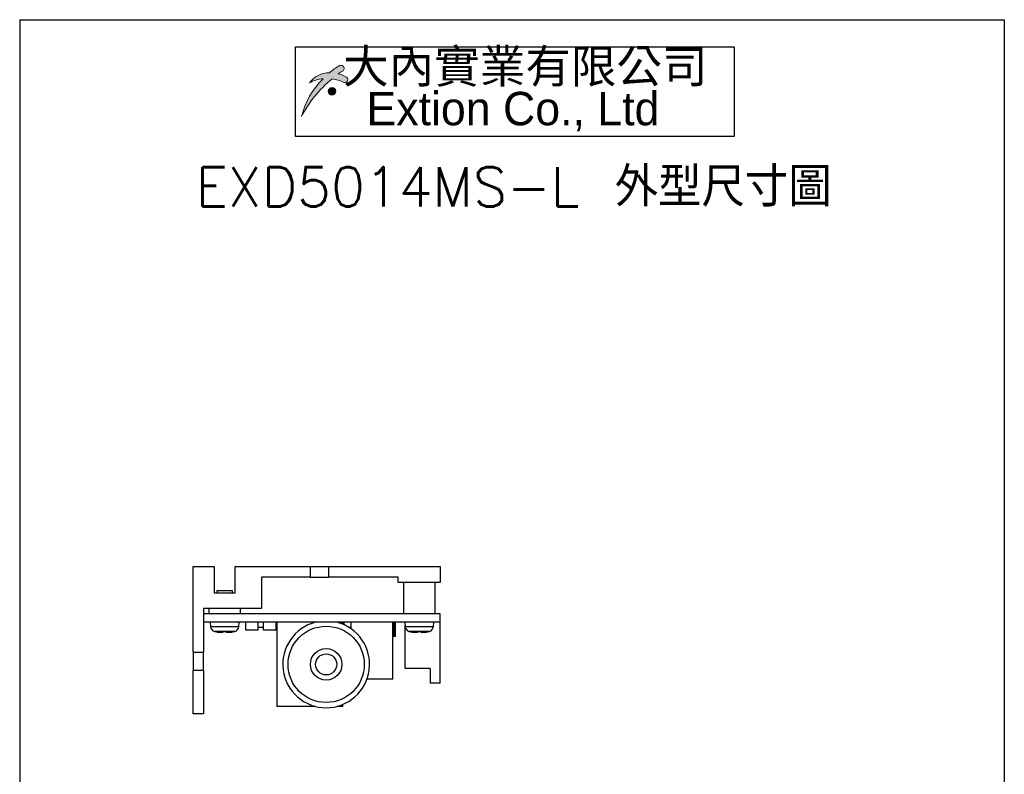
# Model space of a CAD drawing. Header units: millimetres. Extents: x 11 to 199, y 5 to 292.
# Tile 4 of 4: x 11 to 199, y 148 to 292. Entities that reach past the tile are written whole.
import ezdxf

# ---------------------------------------------------------------- set-up
doc = ezdxf.new("R2010")
doc.units = ezdxf.units.MM
doc.layers.add('圖框', color=7, linetype='Continuous', lineweight=30)
doc.layers.add('圖框文字', color=5, linetype='Continuous')
doc.layers.add('標註文字', color=5, linetype='Continuous')
doc.styles.add('SLDTEXTSTYLE0', font='kaiu.ttf', dxfattribs={"bigfont": 'bigfont'})
doc.styles.add('SLDTEXTSTYLE1', font='EXTION_0.TTF')
doc.styles.add('SLDTEXTSTYLE2', font='txt', dxfattribs={"bigfont": 'bigfont'})

# ---------------------------------------------------------------- blocks, each defined once
blk = doc.blocks.new('SW_NOTE_0')
at = {"layer": '圖框文字', "color": 0}
for p, q in [((-3.631103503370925, -8.622641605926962), (-3.631103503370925, 8.444941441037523)), ((-3.631103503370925, 8.444941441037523), (79.75950359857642, 8.444941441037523)), ((79.75950359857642, 8.444941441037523), (79.75950359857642, -8.622641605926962)), ((79.75950359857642, -8.622641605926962), (-3.631103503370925, -8.622641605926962))]:
    blk.add_line(p, q, dxfattribs=at)
at = {"layer": '圖框文字', "color": 0, "char_height": 6.349999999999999, "attachment_point": 2}
for s, insert, style in [('  大內實業有限公司', (35.71874999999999, 7.929756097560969), 'SLDTEXTSTYLE0'), ('Extion Co., Ltd', (37.68916256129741, -0.1088260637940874), 'SLDTEXTSTYLE1')]:
    blk.add_mtext(s, dxfattribs=dict(at, insert=insert, style=style))

msp = doc.modelspace()

# ---------------------------------------------------------------- hatches: boundary and pattern name
at = {"layer": '圖框文字'}
h = msp.add_hatch(color=256, dxfattribs=at)
edge = h.paths.add_edge_path(flags=0)
edge.add_arc((73.2304569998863, 280.5938588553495), 0.5485051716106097, 267.2190365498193, 410.4677860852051)
edge.add_arc((73.31561286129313, 280.6970429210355), 0.4147199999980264, 50.46778608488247, 57.79590703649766)
edge.add_arc((70.51539290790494, 276.2510734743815), 5.669039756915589, 57.79590703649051, 75.18194027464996)
edge.add_arc((78.56913306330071, 272.1441008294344), 11.64177546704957, 119.2096347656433, 124.5591796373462, ccw=False)
edge.add_arc((72.65162171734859, 282.6463583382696), 0.4147200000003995, 304.7266095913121, 343.1878444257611)
edge.add_arc((72.45312466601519, 282.7063340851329), 0.6220800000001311, 343.187844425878, 449.8616756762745)
edge.add_arc((72.45362527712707, 282.913693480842), 0.4147199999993, 89.86167567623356, 122.0189632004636)
edge.add_arc((78.02286982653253, 272.7549413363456), 11.99925592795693, 118.8460179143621, 130.2373001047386)
edge.add_arc((70.26711320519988, 277.2532984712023), 4.661585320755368, 89.94125141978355, 144.4858644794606)
edge.add_arc((69.32729538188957, 275.3382511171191), 5.433285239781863, 92.69778937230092, 121.69437059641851, ccw=False)
edge.add_arc((79.59466284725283, 270.0311779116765), 15.03202034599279, 134.430668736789, 166.3346771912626)
edge.add_arc((85.11687937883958, 263.2238935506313), 22.63770662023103, 129.2700746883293, 152.7688304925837, ccw=False)
edge.add_arc((69.86053849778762, 273.4208837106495), 7.386886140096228, 64.46134826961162, 82.78921338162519, ccw=False)
edge.add_arc((73.22396602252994, 280.4602312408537), 0.4147199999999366, 244.4613482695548, 267.2190365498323)
h = msp.add_hatch(color=256, dxfattribs=at)
edge = h.paths.add_edge_path(flags=0)
edge.add_arc((70.79424466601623, 278.3497572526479), 0.7257599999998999, 0, 360)

# ---------------------------------------------------------------- linework, layer by layer
at = {"color": 7, "linetype": 'Continuous', "lineweight": 30}
for p, q in [((44.36989690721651, 188.0052577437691), (48.36989709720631, 188.0052577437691)), ((44.36989690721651, 171.7552582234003), (44.36989690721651, 188.0052577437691)), ((48.36989709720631, 188.0052577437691), (48.36989709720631, 183.0052577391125)), ((52.36989728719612, 188.0052577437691), (66.6198972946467, 188.0052577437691)), ((52.36989728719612, 183.0052577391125), (52.36989728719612, 188.0052577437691)), ((66.6198972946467, 188.0052577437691), (66.6198972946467, 186.0052577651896)), ((66.6198972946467, 188.0052577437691), (70.11989693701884, 188.0052577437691)), ((70.11989693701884, 188.0052577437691), (91.3698952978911, 188.0052577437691)), ((70.11989693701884, 188.0052577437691), (70.11989693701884, 186.0052577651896)), ((91.3698952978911, 188.0052577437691), (91.3698952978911, 185.0052576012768)), ((66.6198972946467, 186.0052577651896), (57.36989717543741, 186.0052577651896)), ((57.36989717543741, 186.0052577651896), (57.36989717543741, 180.0052581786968)), ((66.6198972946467, 186.0052577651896), (70.11989693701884, 186.0052577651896)), ((83.36989771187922, 186.0052577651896), (70.11989693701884, 186.0052577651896)), ((83.36989771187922, 185.0052576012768), (83.36989771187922, 186.0052577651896)), ((91.3698952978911, 185.0052576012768), (83.36989771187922, 185.0052576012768)), ((84.36989601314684, 185.0052576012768), (84.36989601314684, 179.005258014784)), ((90.36989699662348, 179.005258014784), (90.36989699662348, 185.0052576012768)), ((48.36989709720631, 183.0052577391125), (52.36989728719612, 183.0052577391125)), ((48.86989671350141, 183.4052575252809), (48.86989671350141, 183.0052577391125)), ((51.86989673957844, 183.4052575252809), (48.86989671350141, 183.4052575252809)), ((51.86989673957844, 183.0052577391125), (51.86989673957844, 183.4052575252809)), ((57.36989717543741, 180.0052581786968), (46.36989700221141, 180.0052581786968)), ((46.36989700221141, 180.0052581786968), (46.36989700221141, 171.7552582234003)), ((47.36989693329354, 180.0052581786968), (47.36989693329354, 179.005258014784)), ((53.36989651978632, 179.005258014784), (53.36989651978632, 180.0052581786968)), ((91.3698952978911, 179.005258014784), (46.36989700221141, 179.005258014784)), ((91.3698952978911, 177.4052579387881), (91.3698952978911, 179.005258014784)), ((91.3698952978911, 177.4052579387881), (46.36989700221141, 177.4052579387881)), ((47.61989697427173, 177.4052579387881), (47.69402163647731, 176.5580086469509)), ((53.04577204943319, 176.5580086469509), (53.11989694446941, 177.4052579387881)), ((54.36989668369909, 175.9052576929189), (54.36989668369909, 177.4052579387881)), ((56.76989726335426, 175.9052576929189), (56.76989726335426, 177.4052579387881)), ((57.76989649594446, 176.4052577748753), (56.76989726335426, 176.4052577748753)), ((57.76989649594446, 175.9052576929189), (57.76989649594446, 177.4052579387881)), ((60.16989614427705, 175.9052576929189), (60.16989614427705, 177.4052579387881)), ((60.31989682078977, 177.4052579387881), (60.31989682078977, 161.4052581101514)), ((72.56989743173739, 177.1287603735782), (72.56989743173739, 177.4052579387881)), ((72.81989607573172, 177.0302171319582), (72.81989607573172, 177.4052579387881)), ((73.0698965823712, 176.9220719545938), (73.0698965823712, 177.4052579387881)), ((74.36989623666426, 176.4052577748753), (74.03595935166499, 176.4052577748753)), ((74.36989623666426, 177.4052579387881), (74.36989623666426, 176.1855597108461)), ((82.3698956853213, 166.6052585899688), (82.3698956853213, 177.4052579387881)), ((82.56989534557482, 174.7052578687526), (82.56989534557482, 177.4052579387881)), ((82.86989669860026, 174.7052578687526), (82.86989669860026, 177.4052579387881)), ((84.61989651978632, 177.4052579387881), (84.69402234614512, 176.5580086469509)), ((84.66989736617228, 168.6052570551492), (84.66989736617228, 176.8337555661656)), ((90.0457706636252, 176.5580086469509), (90.119896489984, 177.4052579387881)), ((91.3698952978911, 165.8052580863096), (91.3698952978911, 177.4052579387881)), ((48.56989675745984, 175.6505884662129), (48.56989675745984, 175.6406438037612)), ((50.0032301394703, 175.6505884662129), (50.0032301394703, 175.4752306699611)), ((50.73656377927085, 175.4752306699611), (50.73656377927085, 175.6505884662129)), ((52.16989669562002, 175.6406438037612), (52.16989669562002, 175.6505884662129)), ((56.76989726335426, 175.9052576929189), (54.36989668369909, 175.9052576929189)), ((60.16989614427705, 175.9052576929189), (57.76989649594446, 175.9052576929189)), ((82.56989534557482, 174.7052578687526), (82.3698956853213, 174.7052578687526)), ((82.86989669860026, 174.7052578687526), (82.56989534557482, 174.7052578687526)), ((85.56989769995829, 175.6505884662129), (85.56989769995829, 175.6406438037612)), ((87.0032292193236, 175.6505884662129), (87.0032292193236, 175.4752306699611)), ((87.73656379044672, 175.4752306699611), (87.73656379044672, 175.6505884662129)), ((89.16989530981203, 175.6406438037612), (89.16989530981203, 175.6505884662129)), ((44.36989690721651, 171.7552582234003), (46.36989700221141, 171.7552582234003)), ((44.36989690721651, 171.7552582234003), (44.36989690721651, 168.2552585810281)), ((46.36989700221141, 168.2552585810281), (46.36989700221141, 171.7552582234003)), ((89.46989666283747, 168.6052570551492), (84.66989736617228, 168.6052570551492)), ((89.46989666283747, 168.6052570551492), (89.46989666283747, 165.8052580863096)), ((46.36989700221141, 168.2552585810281), (44.36989690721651, 168.2552585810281)), ((44.36989690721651, 160.0052586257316), (44.36989690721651, 168.2552585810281)), ((46.36989700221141, 168.2552585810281), (46.36989700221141, 160.0052586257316)), ((82.3698956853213, 166.6052585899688), (77.43021290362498, 166.6052585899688)), ((91.3698952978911, 165.8052580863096), (89.46989666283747, 165.8052580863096)), ((67.65433217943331, 161.4052581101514), (60.31989682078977, 161.4052581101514)), ((72.81989607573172, 161.4052581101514), (71.68546136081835, 161.4052581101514)), ((72.81989607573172, 161.4052581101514), (72.81989607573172, 161.7802979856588)), ((46.36989700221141, 160.0052586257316), (44.36989690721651, 160.0052586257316))]:
    msp.add_line(p, q, dxfattribs=at)
at = {"color": 8, "linetype": 'Continuous', "lineweight": 30}
for p, q in [((53.04577204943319, 176.5580086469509), (47.69402163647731, 176.5580086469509)), ((90.0457706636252, 176.5580086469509), (84.69402234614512, 176.5580086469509)), ((52.32952445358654, 175.6851489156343), (48.41026946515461, 175.6851489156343)), ((89.32952399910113, 175.6851489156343), (85.4102690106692, 175.6851489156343))]:
    msp.add_line(p, q, dxfattribs=at)
at = {"color": 7, "linetype": 'Continuous', "lineweight": 30}
for radius in [7.250000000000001, 3.000000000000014, 2.000000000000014]:
    msp.add_circle((69.66989690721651, 169.4052577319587), radius, dxfattribs=at)
for centre, radius, start, end in [((48.6902162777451, 176.6451645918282), 1.00000000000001, 185.0000000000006, 253.7429721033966), ((52.04957753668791, 176.6451645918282), 1.000000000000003, 286.2570278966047, 355.000000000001), ((69.66989690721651, 169.4052577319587), 8.250000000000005, 104.1411102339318, 75.8588897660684), ((85.6902162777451, 176.6451645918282), 0.9999999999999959, 185.0000000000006, 253.7429721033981), ((89.0495775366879, 176.6451645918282), 1.00000000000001, 286.2570278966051, 355.0000000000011), ((50.36989690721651, 182.4052577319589), 7.000000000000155, 253.7429721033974, 255.0994033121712), ((50.36989690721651, 182.4052577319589), 6.990390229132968, 255.0784436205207, 262.464965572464), ((50.36989690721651, 182.4052577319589), 6.764613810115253, 266.8928376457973, 273.1071623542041), ((50.36989690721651, 182.4052577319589), 6.990390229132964, 277.5350344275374, 284.9215563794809), ((50.36989690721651, 182.4052577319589), 7.000000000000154, 284.9005966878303, 286.2570278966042), ((87.3698969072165, 182.4052577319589), 7.000000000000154, 253.7429721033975, 255.0994033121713), ((87.3698969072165, 182.4052577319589), 6.990390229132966, 255.0784436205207, 262.4649655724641), ((87.3698969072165, 182.4052577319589), 6.764613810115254, 266.8928376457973, 273.1071623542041), ((87.3698969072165, 182.4052577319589), 6.990390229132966, 277.5350344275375, 284.921556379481), ((87.3698969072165, 182.4052577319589), 7.000000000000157, 284.9005966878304, 286.2570278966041)]:
    msp.add_arc(centre, radius, start, end, dxfattribs=at)
for points, knots in [([(50.0032301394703, 175.4752306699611), (49.99731011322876, 175.46793628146), (49.98546108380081, 175.4533364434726), (49.89221465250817, 175.4440154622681), (49.75496610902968, 175.4457561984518), (49.60020580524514, 175.4571610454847), (49.49661959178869, 175.4698962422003), (49.45323014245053, 175.4752306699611)], [0, 0, 0, 0, 0.2130412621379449, 0.4264055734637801, 0.6377779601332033, 0.8482750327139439, 1, 1, 1, 1]), ([(51.28656377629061, 175.4752306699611), (51.22543882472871, 175.4679362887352), (51.1030967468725, 175.4533365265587), (50.93901668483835, 175.4440154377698), (50.81499389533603, 175.4457562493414), (50.74683151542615, 175.4571609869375), (50.73959496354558, 175.4698962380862), (50.73656377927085, 175.4752306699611)], [0, 0, 0, 0, 0.2130423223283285, 0.426405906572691, 0.6377774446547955, 0.8482753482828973, 1, 1, 1, 1]), ([(87.0032292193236, 175.4752306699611), (86.99730881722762, 175.4679362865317), (86.98545907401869, 175.4533365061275), (86.89221600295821, 175.4440154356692), (86.75496721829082, 175.445756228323), (86.60020688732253, 175.4571610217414), (86.49662053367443, 175.4698962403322), (86.45323108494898, 175.4752306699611)], [0, 0, 0, 0, 0.2130415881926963, 0.4264048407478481, 0.6377770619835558, 0.8482748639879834, 1, 1, 1, 1]), ([(88.28656192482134, 175.4752306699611), (88.22543724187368, 175.4679362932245), (88.10309607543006, 175.4533365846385), (87.9390174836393, 175.4440153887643), (87.81499565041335, 175.4457562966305), (87.74682849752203, 175.4571609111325), (87.73959407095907, 175.4698962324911), (87.73656379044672, 175.4752306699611)], [0, 0, 0, 0, 0.2130417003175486, 0.426403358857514, 0.6377756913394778, 0.8482752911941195, 0.9999999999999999, 0.9999999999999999, 0.9999999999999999, 0.9999999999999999])]:
    msp.add_open_spline(points, degree=3, knots=knots, dxfattribs=at)
at = {"layer": '圖框', "lineweight": 30}
for p, q in [((11.39999999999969, 291.9999999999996), (198.5999999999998, 291.9999999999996)), ((11.39999999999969, 291.9999999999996), (11.39999999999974, 5.000000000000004)), ((198.5999999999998, 291.9999999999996), (198.5999999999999, 5.000000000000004))]:
    msp.add_line(p, q, dxfattribs=at)
at = {"layer": '圖框文字', "linetype": 'Continuous', "lineweight": 0}
msp.add_circle((70.79424466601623, 278.3497572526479), 0.7257599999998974, dxfattribs=at)
for centre, radius, start, end in [((78.02286982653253, 272.7549413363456), 11.99925592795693, 118.846017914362, 130.2373001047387), ((72.45362527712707, 282.913693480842), 0.4147199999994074, 89.86167567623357, 122.018963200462), ((72.45312466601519, 282.7063340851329), 0.6220800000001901, 343.1878444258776, 89.86167567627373), ((70.26711320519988, 277.2532984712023), 4.661585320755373, 89.94125141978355, 144.4858644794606), ((78.56913306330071, 272.1441008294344), 11.64177546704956, 119.2096347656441, 124.559179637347), ((70.51539290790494, 276.2510734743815), 5.669039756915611, 57.79590703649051, 75.18194027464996), ((72.65162171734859, 282.6463583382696), 0.4147200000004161, 304.7266095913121, 343.1878444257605), ((73.2304569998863, 280.5938588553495), 0.5485051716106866, 267.2190365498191, 50.46778608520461), ((73.31561286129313, 280.6970429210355), 0.4147199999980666, 50.46778608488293, 57.79590703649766), ((79.59466284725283, 270.0311779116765), 15.03202034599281, 134.430668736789, 166.3346771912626), ((85.11687937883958, 263.2238935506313), 22.63770662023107, 129.27007468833, 152.7688304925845), ((69.32729538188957, 275.3382511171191), 5.433285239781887, 92.69778937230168, 121.6943705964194), ((69.86053849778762, 273.4208837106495), 7.386886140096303, 64.46134826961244, 82.78921338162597), ((73.22396602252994, 280.4602312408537), 0.4147199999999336, 244.4613482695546, 267.2190365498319)]:
    msp.add_arc(centre, radius, start, end, dxfattribs=at)

# ---------------------------------------------------------------- block references
at = {"layer": '圖框文字'}
msp.add_blockref('SW_NOTE_0', (67.49135550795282, 278.3820917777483), dxfattribs=at)

# ---------------------------------------------------------------- texts
at = {"layer": '標註文字', "insert": (105.3290800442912, 263.9697427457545), "char_height": 7.5, "attachment_point": 2, "style": 'SLDTEXTSTYLE2'}
msp.add_mtext('EXD5014MS-L 外型尺寸圖', dxfattribs=at)

doc.saveas('drawing.dxf')
